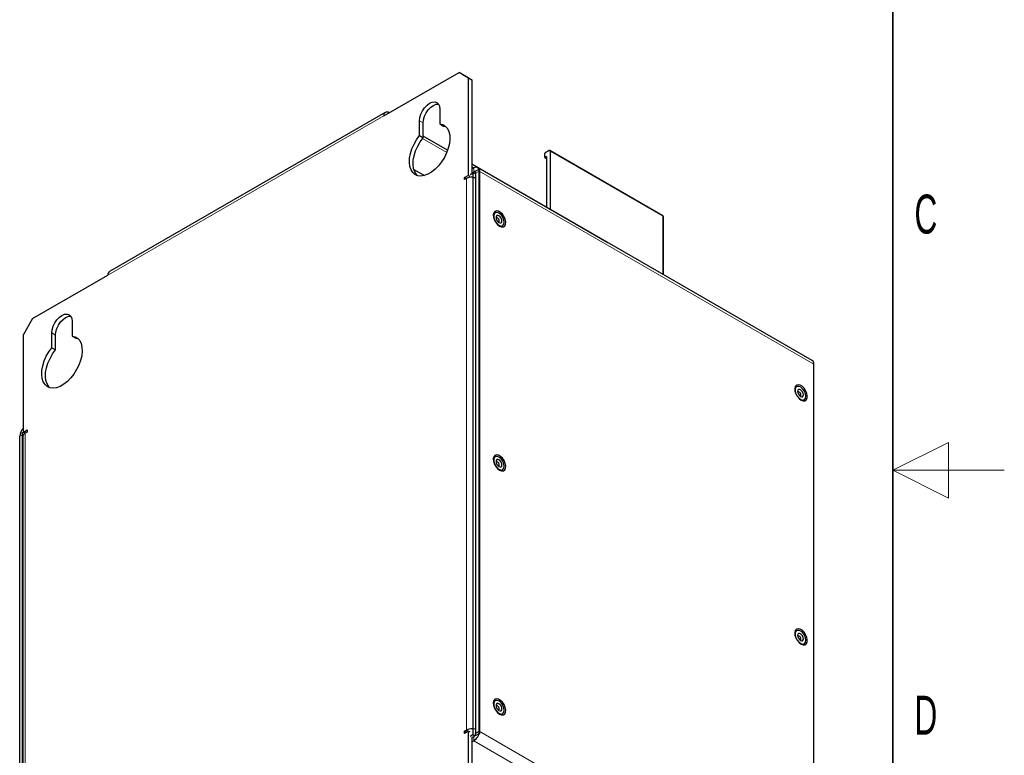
# Model space of a CAD drawing. Header units: millimetres. Extents: x 5 to 418, y 2 to 292.
# Tile 24 of 25: x 330 to 418, y 122 to 188. Entities that reach past the tile are written whole.
import ezdxf

# ---------------------------------------------------------------- set-up
doc = ezdxf.new("R2010")
doc.units = ezdxf.units.MM
doc.layers.add('SLD-0', color=7, linetype='Continuous')
doc.styles.add('SLDTEXTSTYLE0', font='TXT', dxfattribs={"width": 0.605})

msp = doc.modelspace()

# ---------------------------------------------------------------- linework, layer by layer
at = {"color": 7, "linetype": 'Continuous', "lineweight": 25}
for p, q in [((362.3039, 179.0602), (369.0685, 182.9654)), ((369.8935, 182.489), (369.0685, 182.9654)), ((369.0685, 182.9654), (369.3985, 182.7749)), ((369.3985, 182.7749), (370.2235, 182.2985)), ((369.8935, 182.489), (369.8935, 173.7248)), ((370.2235, 182.2985), (369.8935, 182.489)), ((370.2235, 182.2985), (370.2235, 173.9153)), ((362.4489, 179.3807), (337.7001, 165.0936)), ((367.3361, 179.679), (367.3361, 178.3503)), ((362.7989, 179.346), (362.7989, 179.3461)), ((365.5212, 177.3026), (365.5212, 178.6313)), ((365.8512, 177.1121), (365.8512, 178.4408)), ((367.3361, 178.3503), (367.6661, 178.1598)), ((367.6661, 178.1598), (367.8662, 178.1206)), ((365.5212, 177.3026), (365.8512, 177.1121)), ((368.0425, 175.9842), (365.8512, 177.2492)), ((377.1531, 175.9514), (376.7571, 175.7228)), ((387.3434, 170.1082), (377.2114, 175.9572)), ((377.2356, 175.9037), (377.2356, 170.6771)), ((376.7571, 175.3418), (376.7571, 175.7228)), ((376.9056, 175.4275), (376.7571, 175.3418)), ((376.7571, 175.3418), (376.9056, 175.25)), ((376.9056, 175.4275), (376.9056, 170.8676)), ((365.0072, 174.2607), (365.9534, 173.7144)), ((382.3703, 167.7129), (370.2235, 174.7251)), ((370.3885, 174.3917), (370.2235, 174.2964)), ((370.8834, 174.2964), (370.2235, 173.9154)), ((400.7669, 157.0912), (370.7384, 174.4263)), ((370.8834, 123.6164), (370.8834, 174.2964)), ((370.8834, 174.2964), (370.9379, 174.2649)), ((370.8834, 174.1058), (370.8834, 123.8069)), ((370.9379, 123.585), (370.9379, 174.2649)), ((369.5635, 173.5343), (369.8935, 173.7248)), ((369.5635, 173.3438), (369.5635, 173.5343)), ((369.7285, 173.4391), (369.5635, 173.5343)), ((369.7285, 173.439), (369.5635, 173.3438)), ((370.0585, 173.6296), (369.8935, 173.7248)), ((370.0585, 173.8201), (370.306, 173.963)), ((370.3885, 174.0106), (370.2235, 173.9154)), ((370.306, 173.963), (370.306, 123.4735)), ((370.471, 173.8677), (370.306, 173.963)), ((370.5535, 173.9153), (370.5535, 123.6164)), ((387.4018, 164.8068), (387.4018, 170.0071)), ((330.7905, 160.868), (337.5551, 164.7731)), ((330.7905, 160.868), (329.9655, 159.4391)), ((334.3378, 160.6295), (334.3378, 159.3008)), ((329.9655, 150.6749), (329.9655, 159.4391)), ((332.5229, 158.2531), (332.5229, 159.5817)), ((332.8529, 158.0626), (332.8529, 159.3912)), ((334.3378, 159.3008), (334.6678, 159.1103)), ((334.6678, 159.1103), (334.8679, 159.0711)), ((332.5229, 158.2531), (332.8529, 158.0626)), ((400.9119, 106.4718), (400.9119, 156.7708)), ((329.6355, 99.995), (329.6355, 150.2939)), ((329.883, 150.6273), (329.9655, 150.6749)), ((329.883, 100.1378), (329.883, 150.6273)), ((329.9255, 150.2939), (329.9255, 100.757)), ((329.9655, 150.6749), (330.2955, 150.8654)), ((330.1305, 150.5796), (329.9655, 150.6749)), ((330.2955, 150.6748), (330.1305, 150.5796)), ((330.2955, 150.8654), (330.2955, 150.6748)), ((369.5635, 123.807), (369.7285, 123.9022)), ((369.5635, 123.6164), (369.5635, 123.807)), ((369.7285, 123.7117), (369.5635, 123.807)), ((369.8935, 123.8069), (369.5635, 123.6164)), ((369.8935, 123.8069), (369.8935, 115.0427)), ((370.0585, 123.7117), (369.8935, 123.8069)), ((370.306, 123.4735), (370.0585, 123.3306)), ((370.2235, 123.2354), (370.8834, 123.6164)), ((370.2235, 123.2354), (370.3885, 123.3306)), ((370.2235, 123.2354), (370.2235, 114.8522)), ((370.2235, 122.8543), (370.3885, 122.9496)), ((370.471, 123.3783), (370.306, 123.4735)), ((370.8834, 123.6164), (370.9379, 123.585)), ((370.9096, 123.5686), (370.9379, 123.585))]:
    msp.add_line(p, q, dxfattribs=at)
at = {"color": 7, "linetype": 'Continuous', "lineweight": 18}
for p, q in [((362.3039, 179.0602), (337.5551, 164.7731)), ((365.5212, 178.6313), (365.8512, 178.4408)), ((365.7973, 177.0436), (367.9682, 175.7903)), ((387.369, 170.0539), (377.2356, 175.9037)), ((370.2235, 174.4884), (370.3897, 174.3924)), ((370.3885, 174.0106), (370.3885, 174.3917)), ((370.5535, 173.9153), (370.8834, 174.1058)), ((400.9119, 156.7708), (370.8834, 174.1058)), ((369.7285, 123.9022), (369.7285, 173.439)), ((387.369, 164.8257), (387.369, 170.0539)), ((332.5229, 159.5817), (332.8529, 159.3912)), ((329.883, 150.4368), (329.6355, 150.2939)), ((330.1305, 150.5796), (330.1305, 101.0428)), ((369.8935, 123.807), (369.7285, 123.9022)), ((370.5535, 123.6164), (370.8834, 123.8069)), ((370.8834, 123.8069), (400.9119, 106.4718)), ((370.3885, 123.3306), (370.3885, 122.9496)), ((400.4169, 105.6145), (370.3885, 122.9496))]:
    msp.add_line(p, q, dxfattribs=at)
at = {"color": 7, "linetype": 'Continuous', "lineweight": 25, "flags": 128}
for points in [[(365.5212, 178.6313), (365.5521, 178.9203), (365.6428, 179.2254), (365.787, 179.5257), (365.9749, 179.8007), (366.1938, 180.0317), (366.4287, 180.203), (366.6635, 180.3029), (366.8824, 180.3246), (367.0703, 180.2665), (367.2146, 180.1327), (367.3052, 179.9324), (367.3361, 179.679)], [(365.8512, 178.4408), (365.8821, 178.7298), (365.9728, 179.0349), (366.117, 179.3352), (366.3049, 179.6102), (366.5238, 179.8412), (366.7587, 180.0125), (366.9935, 180.1124), (367.2124, 180.1341), (367.2137, 180.1339)], [(367.3361, 178.3503), (367.6036, 178.2871), (367.8329, 178.1498), (368.0166, 177.9431), (368.1486, 177.6735), (368.2247, 177.3499), (368.2424, 176.9828), (368.2011, 176.5841), (368.1023, 176.1668), (367.949, 175.7445), (367.7463, 175.3308), (367.5007, 174.9393), (367.2203, 174.5826), (366.9142, 174.2723), (366.5923, 174.0186), (366.2651, 173.8297), (365.9431, 173.7117), (365.637, 173.6685), (365.3566, 173.7015), (365.1111, 173.8095), (364.9084, 173.9892), (364.7551, 174.2345), (364.6562, 174.5377), (364.6149, 174.8887), (364.6327, 175.2763), (364.7088, 175.6878), (364.8408, 176.1097), (365.0244, 176.5285), (365.2537, 176.9305), (365.5212, 177.3026)], [(365.3211, 173.7118), (365.2383, 173.7987), (365.0851, 174.044), (364.9862, 174.3472), (364.9449, 174.6982), (364.9626, 175.0858), (365.0388, 175.4973), (365.1708, 175.9192), (365.3544, 176.338), (365.5837, 176.74), (365.8512, 177.1121)], [(370.3624, 173.5494), (370.4914, 173.5266), (370.5252, 173.5179)], [(372.6984, 169.1714), (372.8805, 169.1013), (373.0429, 169.1091), (373.168, 169.1937), (373.2422, 169.3462), (373.2574, 169.5499), (373.2121, 169.7828), (373.1111, 170.0196), (372.9653, 170.2347), (372.7907, 170.4048), (372.606, 170.5114), (372.4314, 170.543), (372.2856, 170.4961), (372.1846, 170.3759), (372.1393, 170.1954), (372.1545, 169.9741), (372.2287, 169.736), (372.3538, 169.5069), (372.5162, 169.3116), (372.6984, 169.1714)], [(373.1292, 169.5154), (373.0969, 169.7337), (373.0043, 169.9598), (372.864, 170.1631), (372.6949, 170.3163), (372.5198, 170.3987), (372.3624, 170.399), (372.2439, 170.3174), (372.1804, 170.1647), (372.1804, 169.9616), (372.2439, 169.7356), (372.3624, 169.5172), (372.5198, 169.3358), (372.6949, 169.216), (372.864, 169.1739), (373.0043, 169.2153), (373.0969, 169.3345), (373.1292, 169.5154)], [(372.9106, 169.6416), (372.8908, 169.7679), (372.8345, 169.8978), (372.7502, 170.0115), (372.6507, 170.0917), (372.5513, 170.1263), (372.467, 170.1099), (372.4106, 170.0451), (372.3909, 169.9417), (372.4106, 169.8154), (372.467, 169.6855), (372.5513, 169.5718), (372.6507, 169.4916), (372.7502, 169.457), (372.8345, 169.4734), (372.8908, 169.5382), (372.9106, 169.6416)], [(372.6796, 169.6416), (372.6686, 169.7118), (372.6373, 169.7839), (372.5905, 169.8471), (372.5352, 169.8917), (372.48, 169.9109), (372.4331, 169.9018), (372.4019, 169.8658), (372.3995, 169.8601)], [(372.5843, 169.5399), (372.5905, 169.5391), (372.6373, 169.5482), (372.6686, 169.5842), (372.6796, 169.6416)], [(382.3703, 167.7129), (382.3704, 167.7129), (382.3913, 167.6992)], [(332.5229, 159.5817), (332.5538, 159.8708), (332.6445, 160.1759), (332.7887, 160.4761), (332.9766, 160.7512), (333.1955, 160.9822), (333.4304, 161.1535), (333.6652, 161.2534), (333.8841, 161.275), (334.072, 161.217), (334.2162, 161.0832), (334.3069, 160.8828), (334.3378, 160.6295)], [(332.8529, 159.3912), (332.8838, 159.6803), (332.9745, 159.9854), (333.1187, 160.2857), (333.3066, 160.5607), (333.5255, 160.7917), (333.7603, 160.963), (333.9952, 161.0629), (334.2141, 161.0845), (334.2154, 161.0844)], [(334.3378, 159.3008), (334.6053, 159.2375), (334.8346, 159.1003), (335.0182, 158.8935), (335.1503, 158.624), (335.2264, 158.3004), (335.2441, 157.9333), (335.2028, 157.5346), (335.104, 157.1173), (334.9507, 156.695), (334.748, 156.2813), (334.5024, 155.8897), (334.222, 155.5331), (333.9159, 155.2228), (333.594, 154.9691), (333.2667, 154.7802), (332.9448, 154.6622), (332.6387, 154.619), (332.3583, 154.652), (332.1127, 154.76), (331.91, 154.9396), (331.7568, 155.185), (331.6579, 155.4882), (331.6166, 155.8392), (331.6343, 156.2268), (331.7105, 156.6382), (331.8425, 157.0602), (332.0261, 157.479), (332.2554, 157.881), (332.5229, 158.2531)], [(332.3228, 154.6623), (332.24, 154.7491), (332.0867, 154.9945), (331.9879, 155.2977), (331.9466, 155.6487), (331.9643, 156.0363), (332.0404, 156.4477), (332.1725, 156.8697), (332.3561, 157.2885), (332.5854, 157.6905), (332.8529, 158.0626)], [(399.757, 153.5508), (399.9391, 153.4807), (400.1015, 153.4884), (400.2266, 153.5731), (400.3008, 153.7256), (400.316, 153.9293), (400.2707, 154.1622), (400.1697, 154.399), (400.024, 154.6141), (399.8493, 154.7842), (399.6646, 154.8908), (399.49, 154.9224), (399.3443, 154.8755), (399.2432, 154.7553), (399.1979, 154.5748), (399.2132, 154.3535), (399.2873, 154.1153), (399.4124, 153.8863), (399.5748, 153.691), (399.757, 153.5508)], [(400.1878, 153.8948), (400.1555, 154.1131), (400.0629, 154.3392), (399.9226, 154.5425), (399.7535, 154.6957), (399.5784, 154.7781), (399.421, 154.7784), (399.3025, 154.6968), (399.239, 154.5441), (399.239, 154.341), (399.3025, 154.115), (399.421, 153.8966), (399.5784, 153.7152), (399.7535, 153.5954), (399.9226, 153.5533), (400.0629, 153.5947), (400.1555, 153.7139), (400.1878, 153.8948)], [(399.9692, 154.021), (399.9494, 154.1473), (399.8931, 154.2772), (399.8088, 154.3909), (399.7093, 154.4711), (399.6099, 154.5057), (399.5256, 154.4893), (399.4693, 154.4245), (399.4495, 154.3211), (399.4693, 154.1948), (399.5256, 154.0649), (399.6099, 153.9512), (399.7093, 153.871), (399.8088, 153.8364), (399.8931, 153.8528), (399.9494, 153.9176), (399.9692, 154.021)], [(399.7382, 154.021), (399.7272, 154.0912), (399.6959, 154.1633), (399.6491, 154.2265), (399.5938, 154.2711), (399.5386, 154.2903), (399.4918, 154.2812), (399.4605, 154.2452), (399.4581, 154.2395)], [(399.6429, 153.9193), (399.6491, 153.9185), (399.6959, 153.9276), (399.7272, 153.9636), (399.7382, 154.021)], [(372.6984, 147.2609), (372.8805, 147.1908), (373.0429, 147.1985), (373.168, 147.2832), (373.2422, 147.4357), (373.2574, 147.6394), (373.2121, 147.8723), (373.1111, 148.1091), (372.9653, 148.3242), (372.7907, 148.4943), (372.606, 148.6009), (372.4314, 148.6325), (372.2856, 148.5856), (372.1846, 148.4654), (372.1393, 148.2849), (372.1545, 148.0636), (372.2287, 147.8254), (372.3538, 147.5964), (372.5162, 147.4011), (372.6984, 147.2609)], [(373.1292, 147.6049), (373.0969, 147.8232), (373.0043, 148.0493), (372.864, 148.2526), (372.6949, 148.4058), (372.5198, 148.4882), (372.3624, 148.4885), (372.2439, 148.4069), (372.1804, 148.2542), (372.1804, 148.0511), (372.2439, 147.8251), (372.3624, 147.6067), (372.5198, 147.4253), (372.6949, 147.3055), (372.864, 147.2634), (373.0043, 147.3048), (373.0969, 147.424), (373.1292, 147.6049)], [(372.9106, 147.7311), (372.8908, 147.8574), (372.8345, 147.9873), (372.7502, 148.101), (372.6507, 148.1812), (372.5513, 148.2158), (372.467, 148.1994), (372.4106, 148.1346), (372.3909, 148.0312), (372.4106, 147.9049), (372.467, 147.775), (372.5513, 147.6613), (372.6507, 147.5811), (372.7502, 147.5465), (372.8345, 147.5629), (372.8908, 147.6277), (372.9106, 147.7311)], [(372.6796, 147.7311), (372.6686, 147.8013), (372.6373, 147.8734), (372.5905, 147.9366), (372.5352, 147.9812), (372.48, 148.0004), (372.4331, 147.9913), (372.4019, 147.9553), (372.3995, 147.9496)], [(372.5843, 147.6294), (372.5905, 147.6286), (372.6373, 147.6377), (372.6686, 147.6737), (372.6796, 147.7311)], [(399.757, 131.6402), (399.9391, 131.5702), (400.1015, 131.5779), (400.2266, 131.6626), (400.3008, 131.8151), (400.316, 132.0188), (400.2707, 132.2517), (400.1697, 132.4885), (400.024, 132.7036), (399.8493, 132.8737), (399.6646, 132.9803), (399.49, 133.0119), (399.3443, 132.965), (399.2432, 132.8448), (399.1979, 132.6643), (399.2132, 132.4429), (399.2873, 132.2048), (399.4124, 131.9757), (399.5748, 131.7805), (399.757, 131.6402)], [(400.1878, 131.9843), (400.1555, 132.2026), (400.0629, 132.4286), (399.9226, 132.632), (399.7535, 132.7852), (399.5784, 132.8676), (399.421, 132.8679), (399.3025, 132.7863), (399.239, 132.6336), (399.239, 132.4305), (399.3025, 132.2045), (399.421, 131.9861), (399.5784, 131.8047), (399.7535, 131.6849), (399.9226, 131.6428), (400.0629, 131.6842), (400.1555, 131.8034), (400.1878, 131.9843)], [(399.9692, 132.1105), (399.9494, 132.2368), (399.8931, 132.3667), (399.8088, 132.4804), (399.7093, 132.5606), (399.6099, 132.5952), (399.5256, 132.5788), (399.4693, 132.514), (399.4495, 132.4106), (399.4693, 132.2843), (399.5256, 132.1544), (399.6099, 132.0407), (399.7093, 131.9605), (399.8088, 131.9259), (399.8931, 131.9423), (399.9494, 132.0071), (399.9692, 132.1105)], [(399.7382, 132.1105), (399.7272, 132.1807), (399.6959, 132.2528), (399.6491, 132.316), (399.5938, 132.3606), (399.5386, 132.3798), (399.4918, 132.3707), (399.4605, 132.3347), (399.4581, 132.329)], [(399.6429, 132.0087), (399.6491, 132.008), (399.6959, 132.0171), (399.7272, 132.0531), (399.7382, 132.1105)], [(372.6984, 125.3503), (372.8805, 125.2803), (373.0429, 125.288), (373.168, 125.3727), (373.2422, 125.5252), (373.2574, 125.7289), (373.2121, 125.9618), (373.1111, 126.1986), (372.9653, 126.4137), (372.7907, 126.5838), (372.606, 126.6904), (372.4314, 126.722), (372.2856, 126.6751), (372.1846, 126.5549), (372.1393, 126.3744), (372.1545, 126.153), (372.2287, 125.9149), (372.3538, 125.6858), (372.5162, 125.4906), (372.6984, 125.3503)], [(373.1292, 125.6944), (373.0969, 125.9127), (373.0043, 126.1387), (372.864, 126.3421), (372.6949, 126.4953), (372.5198, 126.5777), (372.3624, 126.578), (372.2439, 126.4963), (372.1804, 126.3437), (372.1804, 126.1406), (372.2439, 125.9146), (372.3624, 125.6962), (372.5198, 125.5148), (372.6949, 125.395), (372.864, 125.3529), (373.0043, 125.3943), (373.0969, 125.5135), (373.1292, 125.6944)], [(372.9106, 125.8206), (372.8908, 125.9469), (372.8345, 126.0767), (372.7502, 126.1905), (372.6507, 126.2707), (372.5513, 126.3053), (372.467, 126.2889), (372.4106, 126.2241), (372.3909, 126.1207), (372.4106, 125.9944), (372.467, 125.8645), (372.5513, 125.7508), (372.6507, 125.6706), (372.7502, 125.636), (372.8345, 125.6524), (372.8908, 125.7172), (372.9106, 125.8206)], [(372.6796, 125.8206), (372.6686, 125.8908), (372.6373, 125.9629), (372.5905, 126.0261), (372.5352, 126.0707), (372.48, 126.0899), (372.4331, 126.0808), (372.4019, 126.0448), (372.3995, 126.0391)], [(372.5843, 125.7188), (372.5905, 125.718), (372.6373, 125.7271), (372.6686, 125.7632), (372.6796, 125.8206)], [(370.5252, 123.9811), (370.4914, 123.9898), (370.3624, 124.0125)]]:
    msp.add_lwpolyline(points, dxfattribs=at)
at = {"color": 7, "linetype": 'Continuous', "lineweight": 25}
for centre, radius, start, end in [((362.6056, 179.1092), 0.3057, 50.796715, 189.214037), ((370.5817, 174.1548), 0.3057, 350.785963, 129.203285), ((370.213, 172.5116), 1.0463, 87.28966, 117.58029), ((370.4529, 173.9316), 0.1019, 350.785963, 129.203285), ((387.2851, 170.0071), 0.1167, 0, 60.002832), ((337.8881, 164.8155), 0.3357, 124.056351, 187.25583), ((400.5689, 156.8086), 0.3451, 353.701152, 54.986667), ((330.7193, 150.243), 1.0849, 134.00669, 177.308074), ((330.2758, 150.2589), 0.3521, 114.374658, 174.305201), ((370.2096, 122.9899), 1.0314, 87.064982, 117.804968), ((369.8088, 123.8558), 1.0758, 302.605478, 357.394522), ((370.1951, 123.6331), 0.3588, 320.261371, 357.32727)]:
    msp.add_arc(centre, radius, start, end, dxfattribs=at)
at = {"color": 7, "linetype": 'Continuous', "lineweight": 18}
for centre, radius, start, end in [((387.3097, 170.0591), 0.0596, 355.026314, 55.485597), ((387.3442, 170.0017), 0.0578, 5.361965, 64.61206)]:
    msp.add_arc(centre, radius, start, end, dxfattribs=at)
at = {"color": 7, "linetype": 'Continuous', "lineweight": 25}
msp.add_ellipse((377.1531, 175.8561), major_axis=(0.0583, 0.101), ratio=0.5775574, start_param=5.4975535, end_param=7.0686545, dxfattribs=at)
at = {"layer": 'SLD-0', "lineweight": 35}
msp.add_line((408, 12), (408, 282.5), dxfattribs=at)
at = {"layer": 'SLD-0', "lineweight": 18}
for p, q in [((413, 149.75), (408, 147.25)), ((413, 144.75), (413, 149.75)), ((418, 147.25), (408, 147.25)), ((408, 147.25), (413, 144.75))]:
    msp.add_line(p, q, dxfattribs=at)

# ---------------------------------------------------------------- texts
at = {"layer": 'SLD-0', "char_height": 3.5, "attachment_point": 2, "style": 'SLDTEXTSTYLE0'}
for s, insert in [('C', (410.9597, 172.0011)), ('D', (410.9597, 127.0011))]:
    msp.add_mtext(s, dxfattribs=dict(at, insert=insert))

doc.saveas('drawing.dxf')
